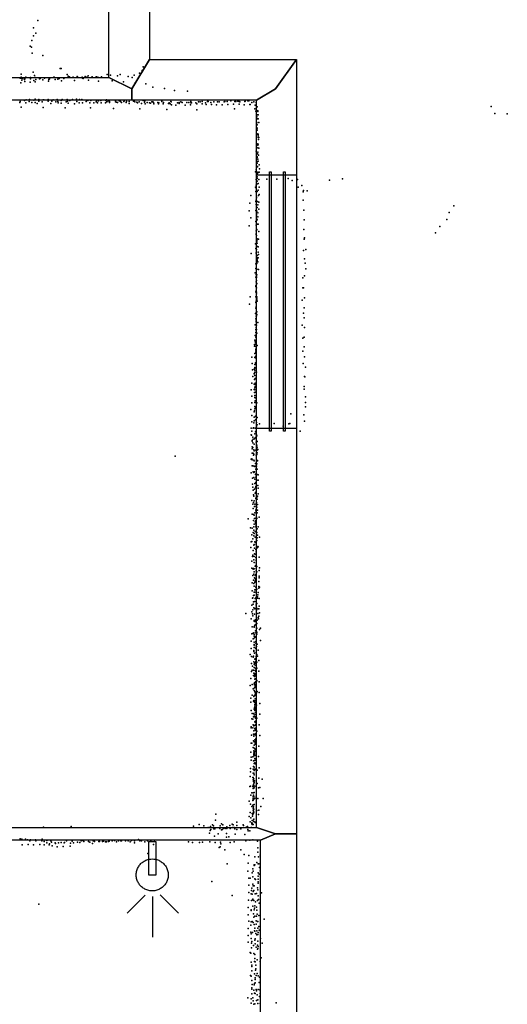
# Model space of a CAD drawing. Header units: millimetres. Extents: x 2956 to 18202, y -3010 to 34175.
# Tile 8 of 16: x 15144 to 17584, y 4709 to 9639. Entities that reach past the tile are written whole.
import ezdxf

# ---------------------------------------------------------------- set-up
doc = ezdxf.new("R2010")
doc.units = ezdxf.units.MM
for name, color, linetype in [('OBJECTS', 8, 'Continuous'), ('P', 9, 'Continuous'), ('ROOMS', 1, 'Continuous'), ('WALLS', 3, 'Continuous'), ('WINDOWS', 6, 'Continuous')]:
    doc.layers.add(name, color=color, linetype=linetype)

# ---------------------------------------------------------------- blocks, each defined once
blk = doc.blocks.new('Showerhead_49')
for points in [[(18.1, 245.8), (-19.9, 245.8)], [(-19.9, 245.8), (-19.9, 79.8)], [(18.1, 79.8), (18.1, 245.8)], [(-81.1, 79.6), (-80.7, 87.5), (-80.1, 92.6), (-79.1, 97.6), (-77.8, 102.5), (-76.2, 107.3), (-74.3, 111.9), (-72.1, 116.4), (-69.7, 120.7), (-67, 124.9), (-64.1, 128.9), (-61, 132.6), (-57.6, 136.2), (-54, 139.6), (-50.2, 142.7), (-46.2, 145.7), (-42.1, 148.3), (-37.7, 150.7), (-33.3, 152.9), (-28.6, 154.7), (-23.9, 156.3), (-18.9, 157.6), (-13.9, 158.6), (-8.8, 159.3), (-0.9, 159.6)], [(-0.9, 159.6), (6.9, 159.3), (12, 158.6), (17.1, 157.6), (22, 156.3), (26.7, 154.7), (31.4, 152.9), (35.9, 150.7), (40.2, 148.3), (44.3, 145.7), (48.3, 142.7), (52.1, 139.6), (55.7, 136.2), (59.1, 132.6), (62.2, 128.9), (65.1, 124.9), (67.8, 120.7), (70.2, 116.4), (72.4, 111.9), (74.3, 107.3), (75.9, 102.5), (77.2, 97.6), (78.2, 92.6), (78.8, 87.5), (79.2, 79.6)], [(-0.9, -0.4), (-8.8, 0), (-13.9, 0.7), (-18.9, 1.7), (-23.9, 2.9), (-28.6, 4.5), (-33.3, 6.4), (-37.7, 8.5), (-42.1, 11), (-46.2, 13.6), (-50.2, 16.5), (-54, 19.7), (-57.6, 23), (-61, 26.6), (-64.1, 30.4), (-67, 34.4), (-69.7, 38.5), (-72.1, 42.9), (-74.3, 47.3), (-76.2, 52), (-77.8, 56.7), (-79.1, 61.6), (-80.1, 66.7), (-80.7, 71.8), (-81.1, 79.6)], [(-19.9, 79.8), (18.1, 79.8)], [(79.2, 79.6), (78.8, 71.8), (78.2, 66.7), (77.2, 61.6), (75.9, 56.7), (74.3, 52), (72.4, 47.3), (70.2, 42.9), (67.8, 38.5), (65.1, 34.4), (62.2, 30.4), (59.1, 26.6), (55.7, 23), (52.1, 19.7), (48.3, 16.5), (44.3, 13.6), (40.2, 11), (35.9, 8.5), (31.4, 6.4), (26.7, 4.5), (22, 2.9), (17.1, 1.7), (12, 0.7), (6.9, 0), (-0.9, -0.4)], [(-36.2, -21.9), (-126, -111.7)], [(-0.2, -28.3), (-0.2, -231.2)], [(38.5, -20.6), (130.1, -112.2)]]:
    blk.add_lwpolyline(points)
blk = doc.blocks.new('1-Standard_58')
for points in [[(-590, 42.9766), (589.999, 42.9766), (589.999, 32.9766), (-590, 32.9766), (-590, 42.9766)], [(-590.014, -44.0958), (589.985, -44.0958), (589.985, -54.0958), (-590.014, -54.0958), (-590.014, -44.0958)]]:
    blk.add_lwpolyline(points)

msp = doc.modelspace()

# ---------------------------------------------------------------- linework, layer by layer
at = {"layer": 'P'}
for p in [(15235, 9635), (15213, 9599), (15224, 9571), (15205, 9535), (15213, 9558), (15196, 9507), (15203, 9501), (15206, 9472), (15260, 9459), (15152, 9367), (15211, 9376), (15347, 9395), (15351, 9394), (15744, 9372), (15756, 9385), (15761, 9403), (15147, 9346), (15150, 9323), (15151, 9346), (15152, 9351), (15153, 9348), (15154, 9337), (15156, 9344), (15159, 9345), (15168, 9339), (15169, 9330), (15170, 9343), (15175, 9351), (15175, 9349), (15197, 9326), (15198, 9349), (15198, 9349), (15198, 9343), (15215, 9334), (15218, 9360), (15221, 9349), (15222, 9327), (15224, 9340), (15243, 9343), (15246, 9346), (15246, 9345), (15259, 9338), (15268, 9348), (15268, 9347), (15288, 9331), (15289, 9340), (15292, 9346), (15293, 9343), (15314, 9351), (15317, 9351), (15321, 9339), (15335, 9342), (15339, 9346), (15342, 9344), (15353, 9333), (15365, 9345), (15381, 9364), (15386, 9356), (15393, 9353), (15409, 9350), (15411, 9351), (15419, 9334), (15431, 9354), (15436, 9350), (15457, 9351), (15458, 9346), (15461, 9345), (15472, 9354), (15480, 9351), (15483, 9350), (15486, 9358), (15488, 9337), (15505, 9352), (15506, 9353), (15527, 9353), (15530, 9353), (15539, 9349), (15539, 9331), (15553, 9353), (15582, 9364), (15599, 9362), (15606, 9332), (15634, 9358), (15647, 9365), (15663, 9327), (15686, 9355), (15706, 9349), (15717, 9361), (15721, 9323), (15776, 9317), (15811, 9301), (15868, 9295), (15918, 9285), (15984, 9281), (15145, 9225), (15147, 9229), (15168, 9235), (15174, 9222), (15177, 9237), (15192, 9229), (15193, 9239), (15205, 9224), (15214, 9236), (15222, 9241), (15222, 9225), (15232, 9219), (15240, 9239), (15240, 9231), (15256, 9227), (15262, 9237), (15265, 9238), (15287, 9239), (15287, 9231), (15300, 9220), (15304, 9231), (15311, 9238), (15324, 9227), (15331, 9240), (15334, 9230), (15337, 9223), (15351, 9221), (15352, 9235), (15356, 9239), (15376, 9227), (15381, 9239), (15383, 9231), (15386, 9221), (15395, 9234), (15408, 9239), (15429, 9241), (15430, 9230), (15442, 9223), (15444, 9240), (15455, 9239), (15458, 9223), (15477, 9229), (15479, 9234), (15485, 9234), (15495, 9222), (15500, 9235), (15515, 9223), (15526, 9228), (15528, 9234), (15529, 9230), (15533, 9222), (15538, 9233), (15550, 9234), (15552, 9222), (15573, 9223), (15575, 9235), (15578, 9238), (15580, 9228), (15587, 9232), (15593, 9229), (15594, 9224), (15623, 9235), (15624, 9227), (15628, 9226), (15633, 9224), (15641, 9233), (15649, 9230), (15654, 9224), (15665, 9230), (15666, 9232), (15676, 9225), (15677, 9225), (15679, 9229), (15691, 9230), (15691, 9220), (15713, 9231), (15717, 9231), (15720, 9227), (15730, 9226), (15734, 9223), (15742, 9227), (15753, 9220), (15762, 9234), (15768, 9226), (15770, 9233), (15782, 9224), (15793, 9222), (15798, 9221), (15806, 9228), (15810, 9228), (15813, 9224), (15836, 9224), (15841, 9222), (15856, 9231), (15856, 9229), (15863, 9224), (15889, 9219), (15892, 9223), (15901, 9229), (15902, 9227), (15934, 9223), (15942, 9224), (15942, 9219), (15951, 9227), (15957, 9224), (15980, 9225), (15990, 9224), (16000, 9229), (16000, 9222), (16004, 9223), (16025, 9223), (16038, 9227), (16047, 9227), (16057, 9230), (16073, 9223), (16084, 9229), (16087, 9229), (16100, 9225), (16116, 9228), (16134, 9228), (16142, 9228), (16168, 9227), (16170, 9229), (16183, 9229), (16201, 9232), (16221, 9229), (16226, 9229), (16235, 9231), (16243, 9230), (16245, 9227), (16271, 9230), (16273, 9231), (16286, 9233), (16291, 9232), (16305, 9225), (16315, 9228), (16328, 9225), (15151, 9201), (15261, 9199), (15372, 9198), (15419, 9218), (15499, 9197), (15614, 9194), (15745, 9193), (15772, 9218), (15815, 9217), (15839, 9217), (15862, 9218), (15881, 9190), (15897, 9217), (15903, 9213), (15925, 9211), (15972, 9211), (15998, 9212), (16030, 9188), (16031, 9217), (16057, 9217), (16077, 9214), (16104, 9215), (16128, 9213), (16157, 9213), (16185, 9214), (16214, 9216), (16219, 9192), (16243, 9216), (16268, 9213), (16296, 9214), (16297, 9214), (16320, 9192), (16322, 9211), (16323, 9211), (16326, 9181), (16331, 9184), (16333, 9203), (16335, 9182), (16336, 9180), (17503, 9204), (17521, 9170), (16329, 9161), (16330, 9123), (16331, 9153), (16331, 9142), (16331, 9124), (16333, 9163), (16333, 9143), (16337, 9162), (16338, 9143), (16340, 9125), (17584, 9168), (16330, 9097), (16330, 9089), (16332, 9112), (16333, 9096), (16333, 9085), (16334, 9066), (16335, 9067), (16337, 9058), (16337, 9049), (16338, 9064), (16339, 9039), (16340, 9049), (16328, 8981), (16331, 9009), (16334, 9012), (16335, 9017), (16336, 8998), (16336, 8976), (16338, 9013), (16341, 8996), (16329, 8966), (16330, 8926), (16331, 8929), (16332, 8952), (16333, 8949), (16334, 8968), (16336, 8940), (16338, 8931), (16339, 8961), (16324, 8878), (16328, 8887), (16329, 8874), (16332, 8903), (16333, 8921), (16334, 8904), (16334, 8902), (16335, 8875), (16342, 8912), (16342, 8876), (16344, 8893), (16327, 8839), (16330, 8849), (16330, 8847), (16330, 8832), (16331, 8848), (16332, 8853), (16333, 8868), (16333, 8844), (16333, 8831), (16336, 8873), (16340, 8839), (16380, 8841), (16430, 8841), (16488, 8844), (16508, 8834), (16534, 8839), (16694, 8836), (16759, 8842), (16324, 8801), (16326, 8779), (16327, 8796), (16328, 8811), (16331, 8815), (16333, 8778), (16337, 8786), (16338, 8819), (16342, 8800), (16538, 8800), (16555, 8809), (16562, 8777), (16564, 8783), (16583, 8782), (16300, 8758), (16326, 8729), (16328, 8735), (16329, 8752), (16329, 8747), (16334, 8728), (16339, 8758), (16340, 8726), (16342, 8763), (16562, 8735), (16293, 8682), (16296, 8720), (16326, 8684), (16328, 8713), (16330, 8681), (16332, 8699), (16336, 8712), (16340, 8690), (16566, 8685), (17316, 8707), (16300, 8647), (16325, 8629), (16329, 8664), (16329, 8660), (16329, 8643), (16332, 8637), (16336, 8672), (16336, 8652), (16567, 8637), (17281, 8638), (17293, 8673), (16292, 8607), (16327, 8611), (16327, 8582), (16330, 8615), (16331, 8588), (16331, 8587), (16335, 8615), (16338, 8615), (16340, 8578), (16566, 8588), (17247, 8604), (16327, 8563), (16328, 8566), (16329, 8558), (16331, 8535), (16331, 8530), (16332, 8541), (16339, 8540), (16567, 8540), (16569, 8546), (17224, 8572), (16324, 8516), (16326, 8493), (16329, 8488), (16332, 8520), (16334, 8503), (16338, 8502), (16565, 8483), (16576, 8489), (16302, 8468), (16327, 8472), (16327, 8470), (16330, 8448), (16330, 8441), (16332, 8458), (16332, 8440), (16332, 8433), (16337, 8475), (16338, 8447), (16339, 8464), (16570, 8441), (16326, 8417), (16326, 8394), (16326, 8393), (16330, 8390), (16331, 8418), (16332, 8426), (16336, 8427), (16339, 8389), (16573, 8420), (16576, 8392), (16323, 8371), (16325, 8349), (16327, 8363), (16329, 8352), (16329, 8348), (16329, 8333), (16331, 8361), (16560, 8346), (16569, 8357), (16325, 8306), (16325, 8303), (16328, 8326), (16328, 8304), (16328, 8282), (16329, 8314), (16329, 8297), (16330, 8318), (16561, 8296), (16564, 8296), (16298, 8251), (16326, 8276), (16326, 8252), (16327, 8273), (16328, 8278), (16329, 8274), (16329, 8267), (16330, 8251), (16330, 8244), (16331, 8237), (16331, 8237), (16557, 8235), (16569, 8247), (16294, 8215), (16325, 8195), (16326, 8223), (16327, 8229), (16327, 8202), (16327, 8200), (16328, 8222), (16332, 8230), (16567, 8197), (16324, 8168), (16325, 8170), (16325, 8141), (16328, 8154), (16329, 8156), (16330, 8163), (16331, 8176), (16564, 8170), (16568, 8147), (16323, 8112), (16326, 8087), (16327, 8132), (16327, 8127), (16327, 8086), (16328, 8098), (16329, 8109), (16329, 8087), (16335, 8123), (16557, 8109), (16569, 8098), (16322, 8057), (16325, 8072), (16326, 8059), (16326, 8049), (16326, 8049), (16327, 8055), (16328, 8084), (16330, 8070), (16560, 8044), (16568, 8049), (16319, 8013), (16319, 8005), (16321, 8035), (16323, 8026), (16325, 8019), (16325, 7989), (16326, 8012), (16326, 8003), (16327, 8031), (16333, 8008), (16567, 8001), (16306, 7950), (16320, 7948), (16321, 7967), (16324, 7953), (16325, 7984), (16325, 7976), (16326, 7974), (16327, 7956), (16327, 7943), (16327, 7942), (16561, 7980), (16569, 7951), (16307, 7917), (16318, 7890), (16320, 7894), (16321, 7913), (16321, 7897), (16322, 7913), (16324, 7921), (16563, 7918), (16575, 7900), (16309, 7886), (16311, 7852), (16318, 7867), (16318, 7866), (16320, 7885), (16320, 7857), (16321, 7874), (16322, 7843), (16325, 7844), (16329, 7874), (16569, 7852), (16571, 7851), (16306, 7819), (16317, 7814), (16319, 7838), (16320, 7796), (16322, 7813), (16323, 7819), (16323, 7802), (16323, 7799), (16567, 7803), (16302, 7785), (16306, 7754), (16317, 7787), (16319, 7772), (16320, 7785), (16320, 7757), (16320, 7747), (16323, 7746), (16324, 7774), (16568, 7789), (16574, 7751), (16305, 7721), (16320, 7703), (16320, 7691), (16321, 7722), (16323, 7730), (16324, 7696), (16328, 7720), (16330, 7720), (16575, 7723), (16575, 7701), (16301, 7688), (16306, 7658), (16317, 7675), (16318, 7649), (16319, 7681), (16324, 7654), (16328, 7650), (16332, 7648), (16500, 7666), (16566, 7661), (16303, 7593), (16306, 7626), (16312, 7594), (16314, 7595), (16316, 7621), (16318, 7630), (16322, 7594), (16324, 7636), (16327, 7595), (16329, 7622), (16329, 7600), (16332, 7610), (16344, 7616), (16417, 7618), (16463, 7604), (16490, 7615), (16496, 7617), (16569, 7629), (16303, 7561), (16304, 7559), (16306, 7578), (16310, 7549), (16321, 7566), (16323, 7545), (16324, 7576), (16327, 7576), (16327, 7554), (16328, 7581), (16329, 7561), (16331, 7555), (16548, 7578), (16307, 7531), (16307, 7500), (16308, 7532), (16308, 7529), (16310, 7497), (16311, 7520), (16313, 7538), (16318, 7513), (16319, 7540), (16328, 7524), (16330, 7528), (16330, 7509), (16332, 7527), (16332, 7499), (15922, 7453), (16308, 7491), (16308, 7469), (16310, 7468), (16314, 7467), (16314, 7458), (16315, 7485), (16315, 7462), (16317, 7480), (16325, 7483), (16328, 7458), (16330, 7482), (16331, 7491), (16331, 7462), (16332, 7470), (16335, 7487), (16302, 7439), (16305, 7440), (16307, 7436), (16308, 7406), (16310, 7406), (16316, 7433), (16317, 7431), (16318, 7404), (16320, 7402), (16324, 7417), (16324, 7403), (16329, 7415), (16329, 7404), (16329, 7403), (16331, 7416), (16334, 7432), (16334, 7430), (16303, 7370), (16312, 7376), (16315, 7372), (16315, 7346), (16319, 7375), (16324, 7361), (16326, 7388), (16326, 7348), (16327, 7367), (16328, 7349), (16332, 7389), (16333, 7362), (16337, 7360), (16309, 7344), (16309, 7313), (16311, 7299), (16320, 7339), (16321, 7317), (16325, 7301), (16326, 7321), (16327, 7317), (16335, 7333), (16335, 7307), (16335, 7306), (16337, 7334), (16313, 7284), (16314, 7260), (16315, 7253), (16319, 7289), (16322, 7269), (16324, 7295), (16326, 7273), (16326, 7268), (16328, 7295), (16333, 7250), (16334, 7253), (16337, 7293), (16337, 7265), (16306, 7232), (16310, 7213), (16314, 7222), (16317, 7230), (16319, 7201), (16321, 7213), (16326, 7243), (16326, 7242), (16327, 7240), (16327, 7203), (16329, 7221), (16330, 7198), (16330, 7198), (16333, 7238), (16334, 7211), (16307, 7163), (16313, 7192), (16314, 7161), (16318, 7159), (16320, 7170), (16326, 7184), (16327, 7177), (16328, 7186), (16333, 7170), (16334, 7183), (16342, 7149), (16287, 7140), (16314, 7132), (16315, 7100), (16317, 7113), (16319, 7141), (16323, 7125), (16324, 7115), (16325, 7131), (16325, 7103), (16326, 7144), (16326, 7120), (16327, 7101), (16329, 7148), (16331, 7142), (16338, 7099), (16299, 7095), (16306, 7060), (16307, 7093), (16313, 7071), (16316, 7083), (16316, 7054), (16318, 7067), (16322, 7076), (16327, 7097), (16327, 7073), (16329, 7059), (16331, 7072), (16332, 7090), (16334, 7058), (16303, 7024), (16306, 7027), (16311, 7040), (16316, 7008), (16318, 7012), (16321, 7024), (16323, 7048), (16324, 7022), (16327, 7024), (16328, 7011), (16330, 7031), (16331, 7045), (16332, 7044), (16335, 7001), (16344, 7048), (16301, 6997), (16309, 6952), (16311, 6958), (16312, 6981), (16318, 6952), (16319, 6993), (16319, 6964), (16323, 6963), (16326, 6987), (16328, 6974), (16332, 6994), (16336, 6999), (16337, 6999), (16306, 6928), (16316, 6935), (16317, 6922), (16323, 6903), (16325, 6947), (16326, 6907), (16327, 6933), (16327, 6932), (16327, 6920), (16328, 6946), (16330, 6902), (16342, 6948), (16306, 6893), (16310, 6856), (16313, 6888), (16314, 6892), (16315, 6862), (16318, 6889), (16318, 6875), (16322, 6856), (16326, 6861), (16328, 6891), (16328, 6879), (16330, 6874), (16342, 6853), (16343, 6882), (16344, 6895), (16308, 6819), (16314, 6832), (16315, 6816), (16319, 6845), (16321, 6822), (16323, 6841), (16323, 6827), (16324, 6832), (16341, 6826), (16343, 6845), (16307, 6779), (16314, 6756), (16317, 6773), (16318, 6802), (16318, 6758), (16321, 6784), (16321, 6772), (16322, 6784), (16325, 6797), (16328, 6801), (16329, 6757), (16331, 6787), (16335, 6759), (16337, 6771), (16340, 6801), (16341, 6793), (16344, 6798), (16306, 6708), (16309, 6743), (16310, 6744), (16312, 6713), (16314, 6725), (16320, 6726), (16322, 6741), (16325, 6744), (16328, 6713), (16331, 6716), (16334, 6749), (16334, 6743), (16343, 6741), (16276, 6666), (16306, 6674), (16309, 6664), (16310, 6684), (16315, 6695), (16319, 6662), (16321, 6690), (16323, 6691), (16327, 6704), (16329, 6698), (16329, 6683), (16335, 6689), (16335, 6666), (16340, 6690), (16343, 6702), (16344, 6670), (16303, 6639), (16311, 6655), (16317, 6627), (16318, 6631), (16320, 6625), (16320, 6607), (16324, 6635), (16324, 6626), (16326, 6610), (16326, 6609), (16329, 6638), (16330, 6615), (16332, 6632), (16338, 6646), (16339, 6639), (16341, 6652), (16305, 6564), (16307, 6599), (16313, 6568), (16315, 6569), (16317, 6600), (16317, 6598), (16318, 6561), (16324, 6579), (16325, 6569), (16330, 6573), (16331, 6592), (16331, 6570), (16331, 6562), (16344, 6585), (16349, 6593), (16303, 6528), (16313, 6539), (16316, 6540), (16317, 6510), (16318, 6552), (16318, 6523), (16321, 6548), (16324, 6549), (16325, 6526), (16325, 6518), (16326, 6548), (16328, 6517), (16332, 6513), (16349, 6531), (16297, 6460), (16303, 6491), (16316, 6481), (16316, 6476), (16317, 6495), (16318, 6507), (16319, 6495), (16319, 6467), (16325, 6491), (16328, 6504), (16328, 6470), (16329, 6501), (16330, 6460), (16337, 6483), (16304, 6451), (16304, 6416), (16312, 6447), (16314, 6453), (16315, 6424), (16317, 6413), (16321, 6438), (16321, 6419), (16324, 6440), (16324, 6436), (16324, 6417), (16325, 6425), (16327, 6450), (16330, 6422), (16334, 6452), (16340, 6430), (16304, 6376), (16308, 6383), (16309, 6403), (16314, 6382), (16315, 6367), (16317, 6395), (16320, 6360), (16321, 6365), (16323, 6408), (16323, 6380), (16323, 6360), (16324, 6390), (16326, 6376), (16327, 6407), (16327, 6394), (16330, 6392), (16341, 6377), (16301, 6341), (16307, 6311), (16314, 6356), (16318, 6313), (16319, 6350), (16319, 6318), (16320, 6337), (16321, 6352), (16322, 6338), (16324, 6324), (16325, 6339), (16326, 6358), (16326, 6318), (16329, 6326), (16331, 6330), (16342, 6323), (16297, 6305), (16313, 6288), (16318, 6280), (16319, 6308), (16319, 6294), (16321, 6273), (16323, 6300), (16323, 6295), (16324, 6267), (16325, 6307), (16325, 6266), (16326, 6310), (16327, 6261), (16329, 6269), (16332, 6275), (16342, 6270), (16300, 6242), (16300, 6222), (16307, 6257), (16314, 6227), (16315, 6231), (16316, 6251), (16317, 6254), (16318, 6223), (16321, 6256), (16321, 6221), (16323, 6260), (16323, 6238), (16323, 6229), (16325, 6238), (16325, 6214), (16345, 6216), (16302, 6180), (16307, 6165), (16315, 6165), (16318, 6187), (16319, 6194), (16320, 6211), (16320, 6181), (16321, 6210), (16321, 6202), (16322, 6188), (16322, 6180), (16324, 6193), (16324, 6171), (16326, 6211), (16329, 6207), (16305, 6139), (16311, 6137), (16314, 6148), (16317, 6159), (16317, 6158), (16320, 6151), (16321, 6124), (16322, 6147), (16322, 6122), (16324, 6142), (16324, 6126), (16325, 6161), (16326, 6145), (16329, 6141), (16331, 6142), (16346, 6162), (16302, 6093), (16303, 6098), (16311, 6094), (16313, 6108), (16316, 6103), (16316, 6079), (16320, 6090), (16322, 6092), (16322, 6083), (16323, 6106), (16323, 6064), (16324, 6110), (16324, 6081), (16325, 6086), (16327, 6091), (16331, 6077), (16343, 6109), (16303, 6016), (16304, 6056), (16306, 6017), (16314, 6062), (16314, 6028), (16315, 6060), (16316, 6051), (16318, 6024), (16319, 6023), (16321, 6060), (16321, 6034), (16323, 6034), (16324, 6022), (16324, 6019), (16325, 6057), (16325, 6039), (16325, 6018), (16326, 6028), (16345, 6055), (16301, 5972), (16313, 5995), (16315, 5994), (16315, 5979), (16315, 5967), (16318, 6006), (16318, 5972), (16319, 5969), (16319, 5965), (16320, 5988), (16321, 5975), (16322, 6013), (16322, 6011), (16324, 5983), (16341, 6002), (16302, 5931), (16303, 5947), (16311, 5949), (16314, 5929), (16315, 5953), (16315, 5929), (16316, 5960), (16318, 5956), (16320, 5940), (16321, 5955), (16321, 5919), (16322, 5917), (16323, 5956), (16323, 5932), (16339, 5950), (16299, 5890), (16299, 5873), (16313, 5887), (16314, 5900), (16317, 5887), (16317, 5879), (16318, 5915), (16318, 5896), (16319, 5882), (16320, 5887), (16323, 5913), (16326, 5886), (16333, 5881), (16343, 5894), (16297, 5849), (16310, 5845), (16312, 5866), (16312, 5844), (16312, 5833), (16314, 5824), (16316, 5866), (16316, 5865), (16316, 5838), (16317, 5819), (16318, 5858), (16319, 5828), (16340, 5842), (16358, 5837), (16296, 5800), (16299, 5802), (16305, 5768), (16311, 5800), (16312, 5806), (16312, 5800), (16312, 5789), (16313, 5768), (16315, 5813), (16316, 5803), (16317, 5769), (16318, 5793), (16320, 5801), (16333, 5814), (16339, 5793), (16345, 5795), (16293, 5726), (16301, 5757), (16311, 5732), (16311, 5729), (16312, 5732), (16313, 5750), (16313, 5748), (16313, 5739), (16314, 5757), (16316, 5749), (16318, 5738), (16320, 5742), (16328, 5751), (16336, 5740), (16363, 5740), (16297, 5670), (16299, 5712), (16305, 5700), (16311, 5706), (16312, 5691), (16313, 5681), (16314, 5708), (16314, 5698), (16314, 5676), (16316, 5686), (16316, 5671), (16317, 5709), (16331, 5680), (16340, 5682), (16351, 5700), (16123, 5631), (16126, 5661), (16230, 5621), (16293, 5650), (16297, 5623), (16301, 5643), (16308, 5664), (16308, 5629), (16309, 5651), (16311, 5659), (16311, 5630), (16314, 5669), (16314, 5667), (16315, 5636), (16316, 5624), (16322, 5621), (16339, 5659), (15263, 5596), (15402, 5599), (16014, 5601), (16042, 5610), (16065, 5603), (16087, 5595), (16097, 5580), (16099, 5600), (16101, 5584), (16108, 5608), (16114, 5603), (16116, 5588), (16118, 5588), (16120, 5588), (16146, 5590), (16147, 5603), (16154, 5613), (16154, 5582), (16158, 5585), (16161, 5608), (16164, 5591), (16172, 5589), (16180, 5598), (16180, 5589), (16196, 5604), (16198, 5589), (16207, 5611), (16210, 5595), (16212, 5607), (16217, 5595), (16221, 5588), (16223, 5592), (16230, 5605), (16230, 5585), (16250, 5588), (16251, 5591), (16262, 5607), (16264, 5605), (16276, 5594), (16279, 5596), (16284, 5599), (16285, 5584), (16288, 5577), (16296, 5578), (16303, 5595), (16304, 5595), (16305, 5617), (16306, 5613), (16307, 5616), (16308, 5610), (16312, 5609), (16323, 5619), (15147, 5537), (15152, 5534), (15154, 5536), (15173, 5536), (15183, 5533), (15195, 5528), (15198, 5533), (15223, 5532), (15225, 5528), (15254, 5528), (15256, 5536), (15267, 5524), (15280, 5530), (15299, 5527), (15379, 5527), (15407, 5526), (15452, 5528), (15460, 5529), (15465, 5524), (15488, 5525), (15512, 5527), (15518, 5525), (15540, 5525), (15543, 5524), (15558, 5524), (15564, 5526), (15574, 5522), (15579, 5523), (15589, 5525), (15591, 5526), (15607, 5527), (15618, 5530), (15629, 5522), (15638, 5527), (15650, 5527), (15654, 5527), (15673, 5528), (15687, 5528), (15696, 5523), (15704, 5530), (15719, 5527), (15738, 5535), (15745, 5527), (15751, 5529), (15754, 5527), (15771, 5523), (15783, 5527), (15799, 5524), (15801, 5527), (15819, 5524), (15988, 5522), (16094, 5566), (16096, 5522), (16118, 5551), (16137, 5563), (16179, 5564), (16179, 5546), (16191, 5548), (16217, 5523), (16223, 5561), (16270, 5560), (16276, 5527), (16295, 5531), (16311, 5532), (16334, 5526), (15157, 5507), (15187, 5509), (15213, 5508), (15245, 5510), (15266, 5507), (15280, 5517), (15292, 5508), (15293, 5513), (15303, 5521), (15307, 5503), (15322, 5517), (15323, 5515), (15331, 5497), (15338, 5517), (15351, 5520), (15362, 5499), (15366, 5517), (15369, 5519), (15396, 5501), (15398, 5516), (15413, 5518), (15433, 5521), (15445, 5520), (15495, 5521), (15508, 5515), (15719, 5517), (15814, 5509), (16008, 5520), (16043, 5520), (16058, 5521), (16122, 5520), (16142, 5495), (16147, 5497), (16149, 5521), (16151, 5513), (16171, 5483), (16197, 5519), (16250, 5483), (16336, 5493), (15786, 5465), (16268, 5459), (16291, 5455), (16321, 5447), (16336, 5471), (16339, 5447), (16348, 5456), (16183, 5413), (16286, 5375), (16288, 5416), (16311, 5387), (16313, 5376), (16317, 5408), (16317, 5405), (16321, 5408), (16330, 5419), (16337, 5412), (16340, 5412), (16344, 5394), (16348, 5377), (16290, 5341), (16291, 5341), (16298, 5341), (16307, 5367), (16310, 5348), (16320, 5337), (16324, 5334), (16337, 5367), (16337, 5351), (16338, 5335), (16342, 5360), (16105, 5324), (16290, 5305), (16304, 5279), (16305, 5290), (16310, 5310), (16312, 5303), (16315, 5279), (16318, 5302), (16334, 5292), (16336, 5283), (16338, 5323), (16338, 5315), (16207, 5254), (16289, 5231), (16291, 5269), (16302, 5262), (16304, 5229), (16308, 5261), (16311, 5236), (16311, 5233), (16312, 5274), (16315, 5229), (16323, 5262), (16329, 5264), (16334, 5229), (16338, 5253), (16339, 5234), (16354, 5267), (15240, 5211), (16288, 5194), (16303, 5183), (16303, 5179), (16310, 5200), (16317, 5182), (16319, 5190), (16321, 5202), (16324, 5222), (16329, 5195), (16331, 5181), (16343, 5216), (16287, 5158), (16314, 5163), (16315, 5145), (16320, 5151), (16328, 5127), (16329, 5150), (16332, 5160), (16340, 5154), (16367, 5136), (16288, 5089), (16290, 5126), (16300, 5106), (16302, 5122), (16307, 5123), (16312, 5118), (16318, 5109), (16321, 5091), (16327, 5111), (16334, 5124), (16335, 5124), (16336, 5090), (16340, 5098), (16342, 5080), (16287, 5054), (16301, 5071), (16302, 5062), (16303, 5039), (16309, 5069), (16319, 5077), (16320, 5030), (16321, 5075), (16323, 5037), (16326, 5064), (16330, 5057), (16331, 5077), (16336, 5058), (16338, 5069), (16349, 5038), (16288, 5020), (16304, 5015), (16304, 5015), (16304, 4992), (16305, 5023), (16314, 5004), (16322, 5012), (16328, 4995), (16334, 5006), (16334, 4986), (16335, 5026), (16335, 4989), (16338, 4998), (16357, 5015), (16298, 4968), (16300, 4965), (16315, 4964), (16320, 4958), (16320, 4939), (16333, 4932), (16352, 4942), (16303, 4920), (16305, 4905), (16305, 4899), (16319, 4923), (16322, 4922), (16325, 4887), (16326, 4906), (16348, 4923), (16299, 4854), (16302, 4850), (16306, 4877), (16319, 4861), (16322, 4842), (16322, 4834), (16324, 4880), (16328, 4853), (16332, 4863), (16337, 4852), (16344, 4845), (16305, 4829), (16305, 4791), (16306, 4785), (16308, 4808), (16317, 4806), (16319, 4814), (16320, 4815), (16323, 4816), (16328, 4784), (16337, 4784), (16342, 4818), (16346, 4782), (16285, 4741), (16302, 4737), (16306, 4762), (16310, 4742), (16315, 4780), (16319, 4765), (16322, 4763), (16329, 4777), (16332, 4756), (16344, 4749), (16347, 4763), (16302, 4715), (16312, 4727), (16316, 4710), (16320, 4711), (16329, 4729), (16335, 4732), (16335, 4713), (16347, 4713), (16428, 4717)]:
    msp.add_point(p, dxfattribs=at)
at = {"layer": 'ROOMS'}
for points in [[(15590, 9349.7), (15590, 14149.1), (15412.9, 14149.1), (12431, 14149.1), (12430.9, 9349.7), (15590, 9349.7)], [(16328.6, 9236.8), (15705, 9236.8), (15705, 9235.7), (12544.9, 9235.7), (12544.9, 8343.5), (12545, 5594.3), (13511.5, 5594.3), (16328.6, 5594.3), (16328.6, 9236.8)], [(16349.3, 3815.3), (16349.3, 5531.3), (13543, 5531.3), (13543, 3815.3), (16349.3, 3815.3)]]:
    msp.add_lwpolyline(points, close=True, dxfattribs=at)
at = {"layer": 'WALLS'}
for points in [[(15793, 14352.1), (15793, 9439.8), (15705, 9292.7), (15590, 9349.7), (15590, 14149.1), (15705, 14250.6), (15793, 14352.1)], [(15793, 9439.8), (16529.6, 9439.8), (16424.1, 9292.7), (16328.6, 9236.8), (15705, 9236.8), (15705, 9292.7), (15793, 9439.8)], [(16328.6, 5594.3), (16328.6, 9236.8), (16424.1, 9292.7), (16529.6, 9439.8), (16529.6, 5562.8), (16424.1, 5562.8), (16328.6, 5594.3)], [(12430.9, 9349.7), (15590, 9349.7), (15705, 9292.7), (15705, 9235.7), (12544.9, 9235.7), (12487.9, 9292.7), (12430.9, 9349.7)], [(13511.5, 5594.3), (16328.6, 5594.3), (16424.1, 5562.8), (16349.3, 5531.3), (13543, 5531.3), (13511.5, 5562.8), (13511.5, 5594.3)], [(16349.3, 3815.3), (16349.3, 5531.3), (16424.1, 5562.8), (16529.3, 5562.8), (16529.3, 3740.5), (16424.1, 3740.5), (16349.3, 3815.3)]]:
    msp.add_lwpolyline(points, dxfattribs=at)
at = {"layer": 'WINDOWS'}
msp.add_lwpolyline([(16328.6, 7592.9), (16328.6, 8862.9), (16529.6, 8862.9), (16529.6, 7592.9), (16328.6, 7592.9)], dxfattribs=at)

# ---------------------------------------------------------------- block references
at = {"layer": 'OBJECTS', "rotation": 360}
msp.add_blockref('Showerhead_49', (15808.3, 5277.3), dxfattribs=at)
at = {"layer": 'WINDOWS', "xscale": 1.1, "yscale": 0.8, "rotation": 90}
msp.add_blockref('1-Standard_58', (16429.1, 8227.9), dxfattribs=at)

doc.saveas('drawing.dxf')
